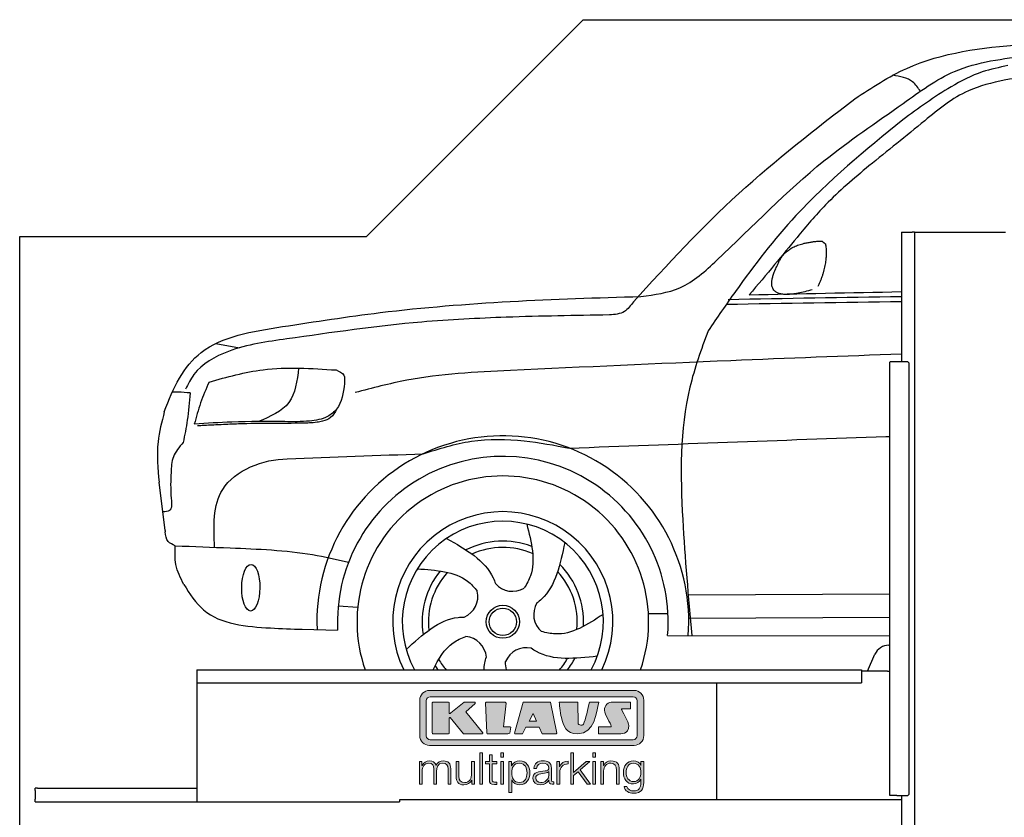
# Model space of a CAD drawing. Header units: millimetres. Extents: x 200 to 5400, y 0 to 3600.
# Tile 2 of 3: x 200 to 2471, y 1760 to 3600. Entities that reach past the tile are written whole.
import ezdxf

# ---------------------------------------------------------------- set-up
doc = ezdxf.new("R2010")
doc.units = ezdxf.units.MM
doc.layers.add('Car', color=10, linetype='Continuous')
doc.layers.add('Logo', color=7, linetype='Continuous')

# ---------------------------------------------------------------- blocks, each defined once
blk = doc.blocks.new('KLAUS')
at = {"layer": 'Logo'}
h = blk.add_hatch(color=8, dxfattribs=at)
h.dxf.hatch_style = 2
edge = h.paths.add_edge_path()
edge.add_spline(control_points=[(3.6, 29.09), (2.88, 29.09), (2.3, 28.51), (2.3, 27.8), (2.3, 27.8), (2.3, 16.11), (2.3, 16.11), (2.3, 15.39), (2.88, 14.81), (3.6, 14.81), (3.6, 14.81), (71.16, 14.81), (71.16, 14.81), (71.88, 14.81), (72.46, 15.39), (72.46, 16.11), (72.46, 16.11), (72.46, 27.8), (72.46, 27.8), (72.46, 28.51), (71.88, 29.09), (71.16, 29.09), (71.16, 29.09), (3.6, 29.09), (3.6, 29.09), (3.6, 29.09), (3.6, 29.09), (3.6, 29.09)], knot_values=[0, 0, 0, 0, 1, 1, 1, 2, 2, 2, 3, 3, 3, 4, 4, 4, 5, 5, 5, 6, 6, 6, 7, 7, 7, 8, 8, 8, 9, 9, 9, 9], degree=3, periodic=0)
edge = h.paths.add_edge_path()
edge.add_spline(control_points=[(3.35, 31.23), (3.35, 31.23), (71.47, 31.23), (71.47, 31.23), (73.26, 31.23), (74.71, 29.77), (74.71, 27.99), (74.71, 27.99), (74.71, 16.17), (74.71, 16.17), (74.71, 14.38), (73.26, 12.93), (71.47, 12.93), (71.47, 12.93), (3.35, 12.93), (3.35, 12.93), (1.56, 12.93), (0.11, 14.38), (0.11, 16.17), (0.11, 16.17), (0.11, 27.99), (0.11, 27.99), (0.11, 29.77), (1.56, 31.23), (3.35, 31.23), (3.35, 31.23), (3.35, 31.23), (3.35, 31.23)], knot_values=[0, 0, 0, 0, 1, 1, 1, 2, 2, 2, 3, 3, 3, 4, 4, 4, 5, 5, 5, 6, 6, 6, 7, 7, 7, 8, 8, 8, 9, 9, 9, 9], degree=3, periodic=0)
h = blk.add_hatch(color=8, dxfattribs=at)
h.dxf.hatch_style = 2
edge = h.paths.add_edge_path()
edge.add_spline(control_points=[(4.5, 27.33), (4.5, 27.33), (9.7, 27.33), (9.7, 27.33), (9.84, 27.33), (9.96, 27.22), (9.96, 27.08), (9.96, 27.08), (9.96, 23.69), (9.96, 23.69), (9.96, 23.69), (9.94, 23.64), (10.04, 23.59), (10.14, 23.53), (10.2, 23.57), (10.2, 23.57), (10.2, 23.57), (10.51, 23.75), (10.51, 23.75), (10.51, 23.75), (14.94, 27.33), (14.94, 27.33), (14.94, 27.33), (18.41, 27.33), (18.41, 27.33), (18.41, 27.33), (18.49, 27.33), (18.56, 27.2), (18.65, 27.04), (18.53, 26.91), (18.53, 26.91), (18.53, 26.91), (15.49, 24.11), (15.49, 24.11), (15.49, 24.11), (21.14, 17.06), (21.14, 17.06), (21.14, 17.06), (21.13, 16.91), (21.13, 16.91), (21.08, 16.84), (20.99, 16.82), (20.99, 16.82), (20.99, 16.82), (14.7, 16.82), (14.7, 16.82), (14.7, 16.82), (10.26, 22.17), (10.26, 22.17), (10.26, 22.17), (10.19, 22.24), (10.08, 22.21), (9.97, 22.18), (9.96, 22.11), (9.96, 22.11), (9.96, 22.11), (9.96, 17.08), (9.96, 17.08), (9.96, 16.94), (9.84, 16.82), (9.7, 16.82), (9.7, 16.82), (4.5, 16.82), (4.5, 16.82), (4.36, 16.82), (4.25, 16.94), (4.25, 17.08), (4.25, 17.08), (4.25, 27.08), (4.25, 27.08), (4.25, 27.22), (4.36, 27.33), (4.5, 27.33), (4.5, 27.33), (4.5, 27.33), (4.5, 27.33)], knot_values=[0, 0, 0, 0, 1, 1, 1, 2, 2, 2, 3, 3, 3, 4, 4, 4, 5, 5, 5, 6, 6, 6, 7, 7, 7, 8, 8, 8, 9, 9, 9, 10, 10, 10, 11, 11, 11, 12, 12, 12, 13, 13, 13, 14, 14, 14, 15, 15, 15, 16, 16, 16, 17, 17, 17, 18, 18, 18, 19, 19, 19, 20, 20, 20, 21, 21, 21, 22, 22, 22, 23, 23, 23, 24, 24, 24, 25, 25, 25, 25], degree=3, periodic=0)
h = blk.add_hatch(color=8, dxfattribs=at)
h.dxf.hatch_style = 2
h.paths.add_polyline_path([(22.42, 17.06), (21.97, 27.15), (22.24, 27.33), (28.55, 27.33), (28.86, 26.97), (28.01, 19.08), (30.26, 19.07), (30.44, 18.95), (30.08, 16.95), (29.49, 16.82), (22.6, 16.82)])
h = blk.add_hatch(color=8, dxfattribs=at)
h.paths.add_polyline_path([(36.52, 21.01), (38.93, 21.01), (37.87, 23.57)])
h.paths.add_polyline_path([(34.52, 27.33), (43.65, 27.33), (45.76, 16.94), (45.57, 16.82), (40.83, 16.82), (39.89, 18.95), (35.42, 18.95), (34.27, 16.82), (31.78, 16.82), (31.66, 17)])
h = blk.add_hatch(color=8, dxfattribs=at)
h.dxf.hatch_style = 2
edge = h.paths.add_edge_path()
edge.add_spline(control_points=[(52.69, 27.32), (52.69, 27.32), (52.88, 20.14), (52.88, 20.14), (53.01, 19.89), (53.2, 19.77), (53.43, 19.71), (53.91, 19.59), (54.43, 19.57), (54.64, 20.03), (55.23, 21.34), (56.27, 25.45), (56.6, 27.33), (56.6, 27.33), (59.77, 27.33), (59.77, 27.33), (58.77, 23.9), (58.56, 16.82), (52.63, 16.76), (48.72, 16.72), (48.01, 19.35), (47.27, 22.24), (46.89, 23.68), (46.54, 27.33), (46.54, 27.33), (46.54, 27.33), (52.69, 27.32), (52.69, 27.32), (52.69, 27.32), (52.69, 27.32), (52.69, 27.32)], knot_values=[0, 0, 0, 0, 1, 1, 1, 2, 2, 2, 3, 3, 3, 4, 4, 4, 5, 5, 5, 6, 6, 6, 7, 7, 7, 8, 8, 8, 9, 9, 9, 10, 10, 10, 10], degree=3, periodic=0)
h = blk.add_hatch(color=8, dxfattribs=at)
h.dxf.hatch_style = 2
edge = h.paths.add_edge_path()
edge.add_spline(control_points=[(64.46, 27.33), (64.46, 27.33), (70.31, 27.33), (70.31, 27.33), (70.31, 26.52), (70.31, 26.02), (70.31, 25.12), (70.31, 25.12), (67.3, 25.12), (67.3, 25.12), (67.24, 25.04), (67.25, 25.11), (67.25, 24.91), (67.25, 24.88), (69.73, 20.38), (69.73, 19.57), (69.73, 16.4), (67.22, 16.81), (65.9, 16.82), (65.9, 16.82), (59.59, 16.82), (59.59, 16.82), (59.59, 17.76), (59.59, 18.23), (59.59, 19.14), (59.59, 19.14), (63.75, 19.14), (63.75, 19.14), (63.82, 19.22), (63.81, 19.11), (63.81, 19.31), (63.81, 20.32), (61.58, 23.06), (61.58, 24.63), (61.58, 26.33), (62.83, 27.34), (64.46, 27.33), (64.46, 27.33), (64.46, 27.33), (64.46, 27.33)], knot_values=[0, 0, 0, 0, 1, 1, 1, 2, 2, 2, 3, 3, 3, 4, 4, 4, 5, 5, 5, 6, 6, 6, 7, 7, 7, 8, 8, 8, 9, 9, 9, 10, 10, 10, 11, 11, 11, 12, 12, 12, 13, 13, 13, 13], degree=3, periodic=0)
h = blk.add_hatch(color=30, dxfattribs=at)
h.dxf.hatch_style = 2
h.paths.add_polyline_path([(20.07, 0), (20.99, 0), (20.99, 10.45), (20.07, 10.45)])
h = blk.add_hatch(color=30, dxfattribs=at)
h.paths.add_polyline_path([(27.1, 0), (28.03, 0), (28.03, 7.55), (27.1, 7.55)])
h.paths.add_polyline_path([(27.1, 8.98), (28.03, 8.98), (28.03, 10.45), (27.1, 10.45)])
h = blk.add_hatch(color=30, dxfattribs=at)
h.dxf.hatch_style = 2
h.paths.add_polyline_path([(50.4, 0), (51.32, 0), (51.32, 2.87), (52.82, 4.11), (55.8, 0), (56.96, 0), (53.52, 4.76), (56.74, 7.55), (55.51, 7.55), (51.32, 3.89), (51.32, 10.45), (50.4, 10.45)])
h = blk.add_hatch(color=30, dxfattribs=at)
h.paths.add_polyline_path([(57.74, 0), (58.66, 0), (58.66, 7.55), (57.74, 7.55)])
h.paths.add_polyline_path([(57.74, 8.98), (58.66, 8.98), (58.66, 10.45), (57.74, 10.45)])
h = blk.add_hatch(color=30, dxfattribs=at)
h.dxf.hatch_style = 2
edge = h.paths.add_edge_path()
edge.add_spline(control_points=[(0, 0), (0, 0), (0.92, 0), (0.92, 0), (0.92, 0), (0.92, 4.22), (0.92, 4.22), (0.94, 5.8), (1.58, 7), (3.18, 7), (4.35, 7), (4.77, 6.15), (4.76, 5.12), (4.76, 5.12), (4.76, 0), (4.76, 0), (4.76, 0), (5.68, 0), (5.68, 0), (5.68, 0), (5.68, 4.27), (5.68, 4.27), (5.68, 5.68), (6.14, 7), (7.73, 7), (9.05, 7), (9.52, 6.32), (9.52, 5.08), (9.52, 5.08), (9.52, 0), (9.52, 0), (9.52, 0), (10.44, 0), (10.44, 0), (10.44, 0), (10.44, 5.12), (10.44, 5.12), (10.44, 6.91), (9.59, 7.77), (7.94, 7.77), (6.94, 7.77), (5.99, 7.29), (5.54, 6.3), (5.26, 7.29), (4.36, 7.77), (3.37, 7.77), (2.17, 7.77), (1.38, 7.19), (0.89, 6.28), (0.89, 6.28), (0.85, 6.28), (0.85, 6.28), (0.85, 6.28), (0.85, 7.55), (0.85, 7.55), (0.85, 7.55), (0, 7.55), (0, 7.55), (0, 7.55), (0, 0), (0, 0), (0, 0), (0, 0), (0, 0)], knot_values=[0, 0, 0, 0, 1, 1, 1, 2, 2, 2, 3, 3, 3, 4, 4, 4, 5, 5, 5, 6, 6, 6, 7, 7, 7, 8, 8, 8, 9, 9, 9, 10, 10, 10, 11, 11, 11, 12, 12, 12, 13, 13, 13, 14, 14, 14, 15, 15, 15, 16, 16, 16, 17, 17, 17, 18, 18, 18, 19, 19, 19, 20, 20, 20, 21, 21, 21, 21], degree=3, periodic=0)
h = blk.add_hatch(color=30, dxfattribs=at)
h.dxf.hatch_style = 2
edge = h.paths.add_edge_path()
edge.add_spline(control_points=[(18.31, 7.55), (18.31, 7.55), (17.39, 7.55), (17.39, 7.55), (17.39, 7.55), (17.39, 3.59), (17.39, 3.59), (17.39, 2.05), (16.7, 0.56), (15.12, 0.56), (13.66, 0.56), (13.15, 1.27), (13.1, 2.64), (13.1, 2.64), (13.1, 7.55), (13.1, 7.55), (13.1, 7.55), (12.18, 7.55), (12.18, 7.55), (12.18, 7.55), (12.18, 2.65), (12.18, 2.65), (12.18, 0.89), (12.93, -0.22), (14.83, -0.22), (15.96, -0.22), (16.95, 0.35), (17.44, 1.36), (17.44, 1.36), (17.47, 1.36), (17.47, 1.36), (17.47, 1.36), (17.47, 0), (17.47, 0), (17.47, 0), (18.31, 0), (18.31, 0), (18.31, 0), (18.31, 7.55), (18.31, 7.55), (18.31, 7.55), (18.31, 7.55), (18.31, 7.55)], knot_values=[0, 0, 0, 0, 1, 1, 1, 2, 2, 2, 3, 3, 3, 4, 4, 4, 5, 5, 5, 6, 6, 6, 7, 7, 7, 8, 8, 8, 9, 9, 9, 10, 10, 10, 11, 11, 11, 12, 12, 12, 13, 13, 13, 14, 14, 14, 14], degree=3, periodic=0)
h = blk.add_hatch(color=30, dxfattribs=at)
h.dxf.hatch_style = 2
edge = h.paths.add_edge_path()
edge.add_spline(control_points=[(24.22, 9.82), (24.22, 9.82), (23.3, 9.82), (23.3, 9.82), (23.3, 9.82), (23.3, 7.55), (23.3, 7.55), (23.3, 7.55), (21.98, 7.55), (21.98, 7.55), (21.98, 7.55), (21.98, 6.78), (21.98, 6.78), (21.98, 6.78), (23.3, 6.78), (23.3, 6.78), (23.3, 6.78), (23.3, 1.61), (23.3, 1.61), (23.28, 0.32), (23.71, -0.09), (24.94, -0.09), (25.22, -0.09), (25.48, -0.06), (25.76, -0.06), (25.76, -0.06), (25.76, 0.73), (25.76, 0.73), (25.5, 0.7), (25.23, 0.69), (24.97, 0.69), (24.31, 0.73), (24.22, 1.08), (24.22, 1.68), (24.22, 1.68), (24.22, 6.78), (24.22, 6.78), (24.22, 6.78), (25.76, 6.78), (25.76, 6.78), (25.76, 6.78), (25.76, 7.55), (25.76, 7.55), (25.76, 7.55), (24.22, 7.55), (24.22, 7.55), (24.22, 7.55), (24.22, 9.82), (24.22, 9.82), (24.22, 9.82), (24.22, 9.82), (24.22, 9.82)], knot_values=[0, 0, 0, 0, 1, 1, 1, 2, 2, 2, 3, 3, 3, 4, 4, 4, 5, 5, 5, 6, 6, 6, 7, 7, 7, 8, 8, 8, 9, 9, 9, 10, 10, 10, 11, 11, 11, 12, 12, 12, 13, 13, 13, 14, 14, 14, 15, 15, 15, 16, 16, 16, 17, 17, 17, 17], degree=3, periodic=0)
h = blk.add_hatch(color=30, dxfattribs=at)
edge = h.paths.add_edge_path()
edge.add_spline(control_points=[(35.84, 3.78), (35.84, 2.21), (35.12, 0.56), (33.37, 0.56), (31.4, 0.56), (30.72, 2.21), (30.72, 3.78), (30.72, 5.49), (31.33, 7), (33.37, 7), (35.12, 7), (35.84, 5.34), (35.84, 3.78), (35.84, 3.78), (35.84, 3.78), (35.84, 3.78)], knot_values=[0, 0, 0, 0, 1, 1, 1, 2, 2, 2, 3, 3, 3, 4, 4, 4, 5, 5, 5, 5], degree=3, periodic=0)
edge = h.paths.add_edge_path()
edge.add_spline(control_points=[(29.79, -2.8), (29.79, -2.8), (30.72, -2.8), (30.72, -2.8), (30.72, -2.8), (30.72, 1.43), (30.72, 1.43), (30.72, 1.43), (30.74, 1.43), (30.74, 1.43), (31.14, 0.35), (32.24, -0.22), (33.37, -0.22), (35.66, -0.22), (36.76, 1.64), (36.76, 3.78), (36.76, 5.91), (35.66, 7.77), (33.37, 7.77), (32.15, 7.77), (31.1, 7.14), (30.67, 6.12), (30.67, 6.12), (30.64, 6.12), (30.64, 6.12), (30.64, 6.12), (30.64, 7.55), (30.64, 7.55), (30.64, 7.55), (29.79, 7.55), (29.79, 7.55), (29.79, 7.55), (29.79, -2.8), (29.79, -2.8), (29.79, -2.8), (29.79, -2.8), (29.79, -2.8)], knot_values=[0, 0, 0, 0, 1, 1, 1, 2, 2, 2, 3, 3, 3, 4, 4, 4, 5, 5, 5, 6, 6, 6, 7, 7, 7, 8, 8, 8, 9, 9, 9, 10, 10, 10, 11, 11, 11, 12, 12, 12, 12], degree=3, periodic=0)
h = blk.add_hatch(color=30, dxfattribs=at)
edge = h.paths.add_edge_path()
edge.add_spline(control_points=[(43.03, 2.93), (43.04, 1.45), (41.8, 0.56), (40.39, 0.56), (39.53, 0.56), (38.71, 1.13), (38.71, 2.05), (38.71, 3.53), (40.66, 3.51), (42.22, 3.79), (42.47, 3.84), (42.88, 3.91), (43, 4.13), (43, 4.13), (43.03, 4.13), (43.03, 4.13), (43.03, 4.13), (43.03, 2.93), (43.03, 2.93), (43.03, 2.93), (43.03, 2.93), (43.03, 2.93)], knot_values=[0, 0, 0, 0, 1, 1, 1, 2, 2, 2, 3, 3, 3, 4, 4, 4, 5, 5, 5, 6, 6, 6, 7, 7, 7, 7], degree=3, periodic=0)
edge = h.paths.add_edge_path()
edge.add_spline(control_points=[(39.03, 5.24), (39.06, 6.47), (39.91, 7), (41.05, 7), (42.14, 7), (43.03, 6.69), (43.03, 5.45), (43.03, 4.61), (42.6, 4.51), (41.84, 4.42), (39.85, 4.19), (37.79, 4.11), (37.79, 1.99), (37.79, 0.47), (38.93, -0.22), (40.32, -0.22), (41.77, -0.22), (42.43, 0.34), (43.07, 1.32), (43.07, 1.32), (43.1, 1.32), (43.1, 1.32), (43.1, 0.53), (43.25, 0), (44.19, 0), (44.43, 0), (44.58, 0.01), (44.79, 0.06), (44.79, 0.06), (44.79, 0.83), (44.79, 0.83), (44.71, 0.81), (44.6, 0.78), (44.49, 0.78), (44.13, 0.78), (43.95, 0.98), (43.95, 1.33), (43.95, 1.33), (43.95, 5.34), (43.95, 5.34), (43.95, 7.36), (42.5, 7.77), (41.17, 7.77), (39.44, 7.77), (38.2, 7.01), (38.11, 5.24), (38.11, 5.24), (39.03, 5.24), (39.03, 5.24), (39.03, 5.24), (39.03, 5.24), (39.03, 5.24)], knot_values=[0, 0, 0, 0, 1, 1, 1, 2, 2, 2, 3, 3, 3, 4, 4, 4, 5, 5, 5, 6, 6, 6, 7, 7, 7, 8, 8, 8, 9, 9, 9, 10, 10, 10, 11, 11, 11, 12, 12, 12, 13, 13, 13, 14, 14, 14, 15, 15, 15, 16, 16, 16, 17, 17, 17, 17], degree=3, periodic=0)
h = blk.add_hatch(color=30, dxfattribs=at)
h.dxf.hatch_style = 2
edge = h.paths.add_edge_path()
edge.add_spline(control_points=[(45.79, 0), (45.79, 0), (46.71, 0), (46.71, 0), (46.71, 0), (46.71, 4.03), (46.71, 4.03), (46.71, 5.59), (47.85, 6.82), (49.52, 6.73), (49.52, 6.73), (49.52, 7.66), (49.52, 7.66), (48.16, 7.72), (47.14, 7), (46.67, 5.78), (46.67, 5.78), (46.64, 5.78), (46.64, 5.78), (46.64, 5.78), (46.64, 7.55), (46.64, 7.55), (46.64, 7.55), (45.79, 7.55), (45.79, 7.55), (45.79, 7.55), (45.79, 0), (45.79, 0), (45.79, 0), (45.79, 0), (45.79, 0)], knot_values=[0, 0, 0, 0, 1, 1, 1, 2, 2, 2, 3, 3, 3, 4, 4, 4, 5, 5, 5, 6, 6, 6, 7, 7, 7, 8, 8, 8, 9, 9, 9, 10, 10, 10, 10], degree=3, periodic=0)
h = blk.add_hatch(color=30, dxfattribs=at)
h.dxf.hatch_style = 2
edge = h.paths.add_edge_path()
edge.add_spline(control_points=[(60.41, 0), (60.41, 0), (61.33, 0), (61.33, 0), (61.33, 0), (61.33, 4.41), (61.33, 4.41), (61.36, 5.89), (62.24, 7), (63.7, 7), (65.2, 7), (65.62, 6.02), (65.62, 4.71), (65.62, 4.71), (65.62, 0), (65.62, 0), (65.62, 0), (66.54, 0), (66.54, 0), (66.54, 0), (66.54, 4.86), (66.54, 4.86), (66.54, 6.66), (65.9, 7.77), (63.78, 7.77), (62.71, 7.77), (61.7, 7.16), (61.36, 6.25), (61.36, 6.25), (61.33, 6.25), (61.33, 6.25), (61.33, 6.25), (61.33, 7.55), (61.33, 7.55), (61.33, 7.55), (60.41, 7.55), (60.41, 7.55), (60.41, 7.55), (60.41, 0), (60.41, 0), (60.41, 0), (60.41, 0), (60.41, 0)], knot_values=[0, 0, 0, 0, 1, 1, 1, 2, 2, 2, 3, 3, 3, 4, 4, 4, 5, 5, 5, 6, 6, 6, 7, 7, 7, 8, 8, 8, 9, 9, 9, 10, 10, 10, 11, 11, 11, 12, 12, 12, 13, 13, 13, 14, 14, 14, 14], degree=3, periodic=0)
h = blk.add_hatch(color=30, dxfattribs=at)
edge = h.paths.add_edge_path()
edge.add_spline(control_points=[(71.32, 0.86), (69.62, 0.86), (68.83, 2.34), (68.83, 3.86), (68.83, 5.43), (69.56, 7), (71.32, 7), (73.06, 7), (73.75, 5.34), (73.75, 3.86), (73.75, 2.33), (72.91, 0.86), (71.32, 0.86), (71.32, 0.86), (71.32, 0.86), (71.32, 0.86)], knot_values=[0, 0, 0, 0, 1, 1, 1, 2, 2, 2, 3, 3, 3, 4, 4, 4, 5, 5, 5, 5], degree=3, periodic=0)
edge = h.paths.add_edge_path()
edge.add_spline(control_points=[(74.67, 7.55), (74.67, 7.55), (73.75, 7.55), (73.75, 7.55), (73.75, 7.55), (73.75, 6.25), (73.75, 6.25), (73.75, 6.25), (73.72, 6.25), (73.72, 6.25), (73.35, 7.09), (72.41, 7.77), (71.32, 7.77), (69.13, 7.77), (67.9, 6.05), (67.9, 3.97), (67.9, 1.82), (68.9, 0.09), (71.32, 0.09), (72.4, 0.09), (73.29, 0.72), (73.72, 1.64), (73.72, 1.64), (73.75, 1.64), (73.75, 1.64), (73.75, 1.64), (73.75, 0.61), (73.75, 0.61), (73.75, -1.23), (73.01, -2.24), (71.32, -2.24), (70.29, -2.24), (69.31, -1.85), (69.1, -0.73), (69.1, -0.73), (68.18, -0.73), (68.18, -0.73), (68.31, -2.34), (69.81, -3.02), (71.32, -3.02), (73.79, -3.02), (74.65, -1.64), (74.67, 0.61), (74.67, 0.61), (74.67, 7.55), (74.67, 7.55), (74.67, 7.55), (74.67, 7.55), (74.67, 7.55)], knot_values=[0, 0, 0, 0, 1, 1, 1, 2, 2, 2, 3, 3, 3, 4, 4, 4, 5, 5, 5, 6, 6, 6, 7, 7, 7, 8, 8, 8, 9, 9, 9, 10, 10, 10, 11, 11, 11, 12, 12, 12, 13, 13, 13, 14, 14, 14, 15, 15, 15, 16, 16, 16, 16], degree=3, periodic=0)
at = {"layer": 'Logo', "lineweight": 0}
for points in [[(22.42, 17.06), (21.97, 27.15), (22.24, 27.33), (28.55, 27.33), (28.86, 26.97), (28.01, 19.08), (30.26, 19.07), (30.44, 18.95), (30.08, 16.95), (29.49, 16.82), (22.6, 16.82), (22.42, 17.06), (22.42, 17.06)], [(34.52, 27.33), (43.65, 27.33), (45.76, 16.94), (45.57, 16.82), (40.83, 16.82), (39.89, 18.95), (35.42, 18.95), (34.27, 16.82), (31.78, 16.82), (31.66, 17), (34.52, 27.33), (34.52, 27.33)], [(36.52, 21.01), (38.93, 21.01), (37.87, 23.57), (36.52, 21.01), (36.52, 21.01)], [(20.07, 0), (20.99, 0), (20.99, 10.45), (20.07, 10.45), (20.07, 0), (20.07, 0)], [(27.1, 8.98), (28.03, 8.98), (28.03, 10.45), (27.1, 10.45), (27.1, 8.98), (27.1, 8.98)], [(50.4, 0), (51.32, 0), (51.32, 2.87), (52.82, 4.11), (55.8, 0), (56.96, 0), (53.52, 4.76), (56.74, 7.55), (55.51, 7.55), (51.32, 3.89), (51.32, 10.45), (50.4, 10.45), (50.4, 0), (50.4, 0)], [(57.74, 8.98), (58.66, 8.98), (58.66, 10.45), (57.74, 10.45), (57.74, 8.98), (57.74, 8.98)], [(27.1, 0), (28.03, 0), (28.03, 7.55), (27.1, 7.55), (27.1, 0), (27.1, 0)], [(57.74, 0), (58.66, 0), (58.66, 7.55), (57.74, 7.55), (57.74, 0), (57.74, 0)]]:
    blk.add_lwpolyline(points, dxfattribs=at)
for points, knots in [([(3.35, 31.23), (3.35, 31.23), (71.47, 31.23), (71.47, 31.23), (73.26, 31.23), (74.71, 29.77), (74.71, 27.99), (74.71, 27.99), (74.71, 16.17), (74.71, 16.17), (74.71, 14.38), (73.26, 12.93), (71.47, 12.93), (71.47, 12.93), (3.35, 12.93), (3.35, 12.93), (1.56, 12.93), (0.11, 14.38), (0.11, 16.17), (0.11, 16.17), (0.11, 27.99), (0.11, 27.99), (0.11, 29.77), (1.56, 31.23), (3.35, 31.23), (3.35, 31.23), (3.35, 31.23), (3.35, 31.23)], [0, 0, 0, 0, 1, 1, 1, 2, 2, 2, 3, 3, 3, 4, 4, 4, 5, 5, 5, 6, 6, 6, 7, 7, 7, 8, 8, 8, 9, 9, 9, 9]), ([(3.6, 29.09), (2.88, 29.09), (2.3, 28.51), (2.3, 27.8), (2.3, 27.8), (2.3, 16.11), (2.3, 16.11), (2.3, 15.39), (2.88, 14.81), (3.6, 14.81), (3.6, 14.81), (71.16, 14.81), (71.16, 14.81), (71.88, 14.81), (72.46, 15.39), (72.46, 16.11), (72.46, 16.11), (72.46, 27.8), (72.46, 27.8), (72.46, 28.51), (71.88, 29.09), (71.16, 29.09), (71.16, 29.09), (3.6, 29.09), (3.6, 29.09), (3.6, 29.09), (3.6, 29.09), (3.6, 29.09)], [0, 0, 0, 0, 1, 1, 1, 2, 2, 2, 3, 3, 3, 4, 4, 4, 5, 5, 5, 6, 6, 6, 7, 7, 7, 8, 8, 8, 9, 9, 9, 9]), ([(4.5, 27.33), (4.5, 27.33), (9.7, 27.33), (9.7, 27.33), (9.84, 27.33), (9.96, 27.22), (9.96, 27.08), (9.96, 27.08), (9.96, 23.69), (9.96, 23.69), (9.96, 23.69), (9.94, 23.64), (10.04, 23.59), (10.14, 23.53), (10.2, 23.57), (10.2, 23.57), (10.2, 23.57), (10.51, 23.75), (10.51, 23.75), (10.51, 23.75), (14.94, 27.33), (14.94, 27.33), (14.94, 27.33), (18.41, 27.33), (18.41, 27.33), (18.41, 27.33), (18.49, 27.33), (18.56, 27.2), (18.65, 27.04), (18.53, 26.91), (18.53, 26.91), (18.53, 26.91), (15.49, 24.11), (15.49, 24.11), (15.49, 24.11), (21.14, 17.06), (21.14, 17.06), (21.14, 17.06), (21.13, 16.91), (21.13, 16.91), (21.08, 16.84), (20.99, 16.82), (20.99, 16.82), (20.99, 16.82), (14.7, 16.82), (14.7, 16.82), (14.7, 16.82), (10.26, 22.17), (10.26, 22.17), (10.26, 22.17), (10.19, 22.24), (10.08, 22.21), (9.97, 22.18), (9.96, 22.11), (9.96, 22.11), (9.96, 22.11), (9.96, 17.08), (9.96, 17.08), (9.96, 16.94), (9.84, 16.82), (9.7, 16.82), (9.7, 16.82), (4.5, 16.82), (4.5, 16.82), (4.36, 16.82), (4.25, 16.94), (4.25, 17.08), (4.25, 17.08), (4.25, 27.08), (4.25, 27.08), (4.25, 27.22), (4.36, 27.33), (4.5, 27.33), (4.5, 27.33), (4.5, 27.33), (4.5, 27.33)], [0, 0, 0, 0, 1, 1, 1, 2, 2, 2, 3, 3, 3, 4, 4, 4, 5, 5, 5, 6, 6, 6, 7, 7, 7, 8, 8, 8, 9, 9, 9, 10, 10, 10, 11, 11, 11, 12, 12, 12, 13, 13, 13, 14, 14, 14, 15, 15, 15, 16, 16, 16, 17, 17, 17, 18, 18, 18, 19, 19, 19, 20, 20, 20, 21, 21, 21, 22, 22, 22, 23, 23, 23, 24, 24, 24, 25, 25, 25, 25]), ([(52.69, 27.32), (52.69, 27.32), (52.88, 20.14), (52.88, 20.14), (53.01, 19.89), (53.2, 19.77), (53.43, 19.71), (53.91, 19.59), (54.43, 19.57), (54.64, 20.03), (55.23, 21.34), (56.27, 25.45), (56.6, 27.33), (56.6, 27.33), (59.77, 27.33), (59.77, 27.33), (58.77, 23.9), (58.56, 16.82), (52.63, 16.76), (48.72, 16.72), (48.01, 19.35), (47.27, 22.24), (46.89, 23.68), (46.54, 27.33), (46.54, 27.33), (46.54, 27.33), (52.69, 27.32), (52.69, 27.32), (52.69, 27.32), (52.69, 27.32), (52.69, 27.32)], [0, 0, 0, 0, 1, 1, 1, 2, 2, 2, 3, 3, 3, 4, 4, 4, 5, 5, 5, 6, 6, 6, 7, 7, 7, 8, 8, 8, 9, 9, 9, 10, 10, 10, 10]), ([(64.46, 27.33), (64.46, 27.33), (70.31, 27.33), (70.31, 27.33), (70.31, 26.52), (70.31, 26.02), (70.31, 25.12), (70.31, 25.12), (67.3, 25.12), (67.3, 25.12), (67.24, 25.04), (67.25, 25.11), (67.25, 24.91), (67.25, 24.88), (69.73, 20.38), (69.73, 19.57), (69.73, 16.4), (67.22, 16.81), (65.9, 16.82), (65.9, 16.82), (59.59, 16.82), (59.59, 16.82), (59.59, 17.76), (59.59, 18.23), (59.59, 19.14), (59.59, 19.14), (63.75, 19.14), (63.75, 19.14), (63.82, 19.22), (63.81, 19.11), (63.81, 19.31), (63.81, 20.32), (61.58, 23.06), (61.58, 24.63), (61.58, 26.33), (62.83, 27.34), (64.46, 27.33), (64.46, 27.33), (64.46, 27.33), (64.46, 27.33)], [0, 0, 0, 0, 1, 1, 1, 2, 2, 2, 3, 3, 3, 4, 4, 4, 5, 5, 5, 6, 6, 6, 7, 7, 7, 8, 8, 8, 9, 9, 9, 10, 10, 10, 11, 11, 11, 12, 12, 12, 13, 13, 13, 13]), ([(0, 0), (0, 0), (0.92, 0), (0.92, 0), (0.92, 0), (0.92, 4.22), (0.92, 4.22), (0.94, 5.8), (1.58, 7), (3.18, 7), (4.35, 7), (4.77, 6.15), (4.76, 5.12), (4.76, 5.12), (4.76, 0), (4.76, 0), (4.76, 0), (5.68, 0), (5.68, 0), (5.68, 0), (5.68, 4.27), (5.68, 4.27), (5.68, 5.68), (6.14, 7), (7.73, 7), (9.05, 7), (9.52, 6.32), (9.52, 5.08), (9.52, 5.08), (9.52, 0), (9.52, 0), (9.52, 0), (10.44, 0), (10.44, 0), (10.44, 0), (10.44, 5.12), (10.44, 5.12), (10.44, 6.91), (9.59, 7.77), (7.94, 7.77), (6.94, 7.77), (5.99, 7.29), (5.54, 6.3), (5.26, 7.29), (4.36, 7.77), (3.37, 7.77), (2.17, 7.77), (1.38, 7.19), (0.89, 6.28), (0.89, 6.28), (0.85, 6.28), (0.85, 6.28), (0.85, 6.28), (0.85, 7.55), (0.85, 7.55), (0.85, 7.55), (0, 7.55), (0, 7.55), (0, 7.55), (0, 0), (0, 0), (0, 0), (0, 0), (0, 0)], [0, 0, 0, 0, 1, 1, 1, 2, 2, 2, 3, 3, 3, 4, 4, 4, 5, 5, 5, 6, 6, 6, 7, 7, 7, 8, 8, 8, 9, 9, 9, 10, 10, 10, 11, 11, 11, 12, 12, 12, 13, 13, 13, 14, 14, 14, 15, 15, 15, 16, 16, 16, 17, 17, 17, 18, 18, 18, 19, 19, 19, 20, 20, 20, 21, 21, 21, 21]), ([(18.31, 7.55), (18.31, 7.55), (17.39, 7.55), (17.39, 7.55), (17.39, 7.55), (17.39, 3.59), (17.39, 3.59), (17.39, 2.05), (16.7, 0.56), (15.12, 0.56), (13.66, 0.56), (13.15, 1.27), (13.1, 2.64), (13.1, 2.64), (13.1, 7.55), (13.1, 7.55), (13.1, 7.55), (12.18, 7.55), (12.18, 7.55), (12.18, 7.55), (12.18, 2.65), (12.18, 2.65), (12.18, 0.89), (12.93, -0.22), (14.83, -0.22), (15.96, -0.22), (16.95, 0.35), (17.44, 1.36), (17.44, 1.36), (17.47, 1.36), (17.47, 1.36), (17.47, 1.36), (17.47, 0), (17.47, 0), (17.47, 0), (18.31, 0), (18.31, 0), (18.31, 0), (18.31, 7.55), (18.31, 7.55), (18.31, 7.55), (18.31, 7.55), (18.31, 7.55)], [0, 0, 0, 0, 1, 1, 1, 2, 2, 2, 3, 3, 3, 4, 4, 4, 5, 5, 5, 6, 6, 6, 7, 7, 7, 8, 8, 8, 9, 9, 9, 10, 10, 10, 11, 11, 11, 12, 12, 12, 13, 13, 13, 14, 14, 14, 14]), ([(24.22, 9.82), (24.22, 9.82), (23.3, 9.82), (23.3, 9.82), (23.3, 9.82), (23.3, 7.55), (23.3, 7.55), (23.3, 7.55), (21.98, 7.55), (21.98, 7.55), (21.98, 7.55), (21.98, 6.78), (21.98, 6.78), (21.98, 6.78), (23.3, 6.78), (23.3, 6.78), (23.3, 6.78), (23.3, 1.61), (23.3, 1.61), (23.28, 0.32), (23.71, -0.09), (24.94, -0.09), (25.22, -0.09), (25.48, -0.06), (25.76, -0.06), (25.76, -0.06), (25.76, 0.73), (25.76, 0.73), (25.5, 0.7), (25.23, 0.69), (24.97, 0.69), (24.31, 0.73), (24.22, 1.08), (24.22, 1.68), (24.22, 1.68), (24.22, 6.78), (24.22, 6.78), (24.22, 6.78), (25.76, 6.78), (25.76, 6.78), (25.76, 6.78), (25.76, 7.55), (25.76, 7.55), (25.76, 7.55), (24.22, 7.55), (24.22, 7.55), (24.22, 7.55), (24.22, 9.82), (24.22, 9.82), (24.22, 9.82), (24.22, 9.82), (24.22, 9.82)], [0, 0, 0, 0, 1, 1, 1, 2, 2, 2, 3, 3, 3, 4, 4, 4, 5, 5, 5, 6, 6, 6, 7, 7, 7, 8, 8, 8, 9, 9, 9, 10, 10, 10, 11, 11, 11, 12, 12, 12, 13, 13, 13, 14, 14, 14, 15, 15, 15, 16, 16, 16, 17, 17, 17, 17]), ([(29.79, -2.8), (29.79, -2.8), (30.72, -2.8), (30.72, -2.8), (30.72, -2.8), (30.72, 1.43), (30.72, 1.43), (30.72, 1.43), (30.74, 1.43), (30.74, 1.43), (31.14, 0.35), (32.24, -0.22), (33.37, -0.22), (35.66, -0.22), (36.76, 1.64), (36.76, 3.78), (36.76, 5.91), (35.66, 7.77), (33.37, 7.77), (32.15, 7.77), (31.1, 7.14), (30.67, 6.12), (30.67, 6.12), (30.64, 6.12), (30.64, 6.12), (30.64, 6.12), (30.64, 7.55), (30.64, 7.55), (30.64, 7.55), (29.79, 7.55), (29.79, 7.55), (29.79, 7.55), (29.79, -2.8), (29.79, -2.8), (29.79, -2.8), (29.79, -2.8), (29.79, -2.8)], [0, 0, 0, 0, 1, 1, 1, 2, 2, 2, 3, 3, 3, 4, 4, 4, 5, 5, 5, 6, 6, 6, 7, 7, 7, 8, 8, 8, 9, 9, 9, 10, 10, 10, 11, 11, 11, 12, 12, 12, 12]), ([(35.84, 3.78), (35.84, 2.21), (35.12, 0.56), (33.37, 0.56), (31.4, 0.56), (30.72, 2.21), (30.72, 3.78), (30.72, 5.49), (31.33, 7), (33.37, 7), (35.12, 7), (35.84, 5.34), (35.84, 3.78), (35.84, 3.78), (35.84, 3.78), (35.84, 3.78)], [0, 0, 0, 0, 1, 1, 1, 2, 2, 2, 3, 3, 3, 4, 4, 4, 5, 5, 5, 5]), ([(39.03, 5.24), (39.06, 6.47), (39.91, 7), (41.05, 7), (42.14, 7), (43.03, 6.69), (43.03, 5.45), (43.03, 4.61), (42.6, 4.51), (41.84, 4.42), (39.85, 4.19), (37.79, 4.11), (37.79, 1.99), (37.79, 0.47), (38.93, -0.22), (40.32, -0.22), (41.77, -0.22), (42.43, 0.34), (43.07, 1.32), (43.07, 1.32), (43.1, 1.32), (43.1, 1.32), (43.1, 0.53), (43.25, 0), (44.19, 0), (44.43, 0), (44.58, 0.01), (44.79, 0.06), (44.79, 0.06), (44.79, 0.83), (44.79, 0.83), (44.71, 0.81), (44.6, 0.78), (44.49, 0.78), (44.13, 0.78), (43.95, 0.98), (43.95, 1.33), (43.95, 1.33), (43.95, 5.34), (43.95, 5.34), (43.95, 7.36), (42.5, 7.77), (41.17, 7.77), (39.44, 7.77), (38.2, 7.01), (38.11, 5.24), (38.11, 5.24), (39.03, 5.24), (39.03, 5.24), (39.03, 5.24), (39.03, 5.24), (39.03, 5.24)], [0, 0, 0, 0, 1, 1, 1, 2, 2, 2, 3, 3, 3, 4, 4, 4, 5, 5, 5, 6, 6, 6, 7, 7, 7, 8, 8, 8, 9, 9, 9, 10, 10, 10, 11, 11, 11, 12, 12, 12, 13, 13, 13, 14, 14, 14, 15, 15, 15, 16, 16, 16, 17, 17, 17, 17]), ([(45.79, 0), (45.79, 0), (46.71, 0), (46.71, 0), (46.71, 0), (46.71, 4.03), (46.71, 4.03), (46.71, 5.59), (47.85, 6.82), (49.52, 6.73), (49.52, 6.73), (49.52, 7.66), (49.52, 7.66), (48.16, 7.72), (47.14, 7), (46.67, 5.78), (46.67, 5.78), (46.64, 5.78), (46.64, 5.78), (46.64, 5.78), (46.64, 7.55), (46.64, 7.55), (46.64, 7.55), (45.79, 7.55), (45.79, 7.55), (45.79, 7.55), (45.79, 0), (45.79, 0), (45.79, 0), (45.79, 0), (45.79, 0)], [0, 0, 0, 0, 1, 1, 1, 2, 2, 2, 3, 3, 3, 4, 4, 4, 5, 5, 5, 6, 6, 6, 7, 7, 7, 8, 8, 8, 9, 9, 9, 10, 10, 10, 10]), ([(60.41, 0), (60.41, 0), (61.33, 0), (61.33, 0), (61.33, 0), (61.33, 4.41), (61.33, 4.41), (61.36, 5.89), (62.24, 7), (63.7, 7), (65.2, 7), (65.62, 6.02), (65.62, 4.71), (65.62, 4.71), (65.62, 0), (65.62, 0), (65.62, 0), (66.54, 0), (66.54, 0), (66.54, 0), (66.54, 4.86), (66.54, 4.86), (66.54, 6.66), (65.9, 7.77), (63.78, 7.77), (62.71, 7.77), (61.7, 7.16), (61.36, 6.25), (61.36, 6.25), (61.33, 6.25), (61.33, 6.25), (61.33, 6.25), (61.33, 7.55), (61.33, 7.55), (61.33, 7.55), (60.41, 7.55), (60.41, 7.55), (60.41, 7.55), (60.41, 0), (60.41, 0), (60.41, 0), (60.41, 0), (60.41, 0)], [0, 0, 0, 0, 1, 1, 1, 2, 2, 2, 3, 3, 3, 4, 4, 4, 5, 5, 5, 6, 6, 6, 7, 7, 7, 8, 8, 8, 9, 9, 9, 10, 10, 10, 11, 11, 11, 12, 12, 12, 13, 13, 13, 14, 14, 14, 14]), ([(74.67, 7.55), (74.67, 7.55), (73.75, 7.55), (73.75, 7.55), (73.75, 7.55), (73.75, 6.25), (73.75, 6.25), (73.75, 6.25), (73.72, 6.25), (73.72, 6.25), (73.35, 7.09), (72.41, 7.77), (71.32, 7.77), (69.13, 7.77), (67.9, 6.05), (67.9, 3.97), (67.9, 1.82), (68.9, 0.09), (71.32, 0.09), (72.4, 0.09), (73.29, 0.72), (73.72, 1.64), (73.72, 1.64), (73.75, 1.64), (73.75, 1.64), (73.75, 1.64), (73.75, 0.61), (73.75, 0.61), (73.75, -1.23), (73.01, -2.24), (71.32, -2.24), (70.29, -2.24), (69.31, -1.85), (69.1, -0.73), (69.1, -0.73), (68.18, -0.73), (68.18, -0.73), (68.31, -2.34), (69.81, -3.02), (71.32, -3.02), (73.79, -3.02), (74.65, -1.64), (74.67, 0.61), (74.67, 0.61), (74.67, 7.55), (74.67, 7.55), (74.67, 7.55), (74.67, 7.55), (74.67, 7.55)], [0, 0, 0, 0, 1, 1, 1, 2, 2, 2, 3, 3, 3, 4, 4, 4, 5, 5, 5, 6, 6, 6, 7, 7, 7, 8, 8, 8, 9, 9, 9, 10, 10, 10, 11, 11, 11, 12, 12, 12, 13, 13, 13, 14, 14, 14, 15, 15, 15, 16, 16, 16, 16]), ([(71.32, 0.86), (69.62, 0.86), (68.83, 2.34), (68.83, 3.86), (68.83, 5.43), (69.56, 7), (71.32, 7), (73.06, 7), (73.75, 5.34), (73.75, 3.86), (73.75, 2.33), (72.91, 0.86), (71.32, 0.86), (71.32, 0.86), (71.32, 0.86), (71.32, 0.86)], [0, 0, 0, 0, 1, 1, 1, 2, 2, 2, 3, 3, 3, 4, 4, 4, 5, 5, 5, 5]), ([(43.03, 2.93), (43.04, 1.45), (41.8, 0.56), (40.39, 0.56), (39.53, 0.56), (38.71, 1.13), (38.71, 2.05), (38.71, 3.53), (40.66, 3.51), (42.22, 3.79), (42.47, 3.84), (42.88, 3.91), (43, 4.13), (43, 4.13), (43.03, 4.13), (43.03, 4.13), (43.03, 4.13), (43.03, 2.93), (43.03, 2.93), (43.03, 2.93), (43.03, 2.93), (43.03, 2.93)], [0, 0, 0, 0, 1, 1, 1, 2, 2, 2, 3, 3, 3, 4, 4, 4, 5, 5, 5, 6, 6, 6, 7, 7, 7, 7])]:
    blk.add_open_spline(points, degree=3, knots=knots, dxfattribs=at)

msp = doc.modelspace()

# ---------------------------------------------------------------- linework, layer by layer
for p, q in [((1000, 3100), (1500, 3600)), ((200, 3100), (1000, 3100)), ((2234.1, 3110), (2244.1, 3110)), ((2234.1, 3110), (2234.1, 2811)), ((2244.1, 3110), (2259.1, 3110)), ((2264.1, 3110), (2259.1, 3110)), ((2264.1, 3110), (2274.1, 3110)), ((2264.1, 3110), (2264.1, 278.8)), ((2274.1, 3110), (2464.1, 3110)), ((2464.1, 3110), (2474.1, 3110)), ((2223.1, 2811), (2207.1, 2811)), ((2207.1, 1853), (2207.1, 2810)), ((2247.1, 2811), (2223.1, 2811)), ((2252.1, 1816), (2252.1, 2806)), ((2252.1, 1815), (2252.1, 2805)), ((2155.8, 2097), (2172.9, 2136)), ((2205, 2157), (2207.1, 2157)), ((608.6, 2100), (2142.1, 2100)), ((608.6, 2100), (608.6, 1796)), ((2142.1, 2100), (2142.1, 2070)), ((2202.1, 2097), (2142.1, 2097)), ((2202.1, 2097), (2207.1, 2097)), ((608.6, 2070), (2142.1, 2070)), ((1807.1, 2070), (1807.1, 1800)), ((2207.1, 1810), (2207.1, 1853)), ((2207.1, 1811), (2207.1, 1853)), ((236, 1822), (236, 1827)), ((241, 1827), (236, 1827)), ((236, 1822), (236, 1802)), ((241, 1827), (608.6, 1827)), ((236, 1796), (236, 1802)), ((236, 1796), (1076, 1796)), ((2234.1, 1800), (1076, 1800)), ((1076, 1800), (1076, 1796)), ((2223.1, 1810), (2207.1, 1810)), ((2223.1, 1810), (2247.1, 1810)), ((2234.1, 1810), (2234.1, 234))]:
    msp.add_line(p, q)
for points in [[(1500, 3600), (4950, 3600)], [(5400, 2800), (5400, 0), (200, 0), (200, 3100)]]:
    msp.add_lwpolyline(points)
for centre, radius, start, end in [((2247.1, 2806), 5, 0, 90), ((2205, 2122), 35, 90, 156.3706), ((2247.1, 1815), 5, 270, 0)]:
    msp.add_arc(centre, radius, start, end)
at = {"layer": 'Car'}
for p, q in [((652.1, 2853.1), (706.7, 2843)), ((535.2, 2421.8), (521.7, 2532.9)), ((1742.2, 2272.9), (2207.1, 2275.8)), ((934.8, 2247.5), (979.8, 2244.7)), ((1650.3, 2230.2), (1695.5, 2229.8)), ((1743.4, 2219.5), (2207.1, 2221.4)), ((851.8, 2193.7), (933.5, 2191.5)), ((1694.7, 2179.6), (2207.1, 2178.6))]:
    msp.add_line(p, q, dxfattribs=at)
for radius in [38.2, 31.6]:
    msp.add_circle((1314.5, 2211.1), radius, dxfattribs=at)
for centre, radius, start, end in [((1314.5, 2211.1), 429, 355.78, 182.2892), ((1314.5, 2211.1), 381.5, 355.2633, 182.9357), ((1314.5, 2211.1), 336.4, 340.7232, 199.2768), ((1314.5, 2211.1), 254, 334.0728, 205.9272), ((1314.5, 2211.1), 231.9, 331.3816, 208.6184), ((1314.5, 2211.1), 186.2, 69.0353, 117.173), ((1314.5, 2211.1), 171.5, 66.3622, 114.5079), ((1314.5, 2211.1), 186.2, 357.0232, 45.1683), ((1314.5, 2211.1), 186.2, 141.0346, 189.1631), ((1314.5, 2211.1), 171.5, 138.3625, 186.4977), ((1314.5, 2211.1), 171.5, 354.349, 42.5022), ((1336.6, 2333.7), 52.3, 221.4441, 301.2029), ((1204.7, 2270), 52.3, 293.4441, 13.2029), ((1438, 2228), 52.3, 149.4441, 229.2029), ((1224.6, 2124.8), 52.3, 5.4441, 85.2029), ((1368.8, 2098.9), 52.3, 77.4441, 157.2029), ((1314.5, 2211.1), 171.5, 210.3494, 220.3625), ((1314.5, 2211.1), 171.5, 319.6375, 330.4884), ((1314.5, 2211.1), 186.2, 323.3844, 333.1555), ((1314.5, 2211.1), 186.2, 213.0221, 216.6156)]:
    msp.add_arc(centre, radius, start, end, dxfattribs=at)
msp.add_ellipse((733.1, 2289.7), major_axis=(-0.6, -53.8), ratio=0.38902, dxfattribs=at)
for points, knots in [([(2126.8, 3417.7), (2165.6, 3443.3), (2280.6, 3519), (2553.5, 3551.4), (2772.8, 3557), (2902.3, 3560.3)], [0, 0, 0, 0, 138.416977, 409.239574, 800.634472, 800.634472, 800.634472, 800.634472]), ([(1633.1, 2961.6), (1664.3, 2965.6), (1731.4, 2974.2), (1867.7, 3098.4), (2020, 3258.5), (2214.7, 3388.6), (2362.3, 3497.8), (2468.6, 3510.2), (2527.8, 3517.2)], [0, 0, 0, 0, 92.088496, 198.244431, 535.20583, 761.03899, 900.746615, 1075.694159, 1075.694159, 1075.694159, 1075.694159]), ([(2479.8, 3494), (2459.8, 3489.9), (2413.7, 3480.5), (2331.1, 3437.7), (2273.3, 3395.5), (2236.9, 3368.9)], [0, 0, 0, 0, 61.035564, 140.794883, 275.952712, 275.952712, 275.952712, 275.952712]), ([(3005.8, 3496.8), (2974.5, 3496.1), (2828.8, 3492.2), (2650.1, 3484.6), (2504, 3465.2), (2471.3, 3460.8)], [197.256536, 197.256536, 197.256536, 197.256536, 291.063452, 634.28515, 733.122134, 733.122134, 733.122134, 733.122134]), ([(2471.3, 3460.8), (2442.9, 3454.2), (2374.4, 3438.3), (2276, 3356.9), (2201.7, 3297), (2158.9, 3262.6)], [0, 0, 0, 0, 86.597787, 208.561469, 374.433345, 374.433345, 374.433345, 374.433345]), ([(2277.7, 3434.9), (2272.3, 3442.9), (2257.5, 3464.5), (2231, 3469), (2214.1, 3471.7)], [0, 0, 0, 0, 27.928882, 76.157533, 76.157533, 76.157533, 76.157533]), ([(1615.7, 2949.2), (1694.4, 3035), (1851.4, 3205.8), (2035.2, 3347.3), (2126.8, 3417.7)], [0, 0, 0, 0, 348.504368, 694.469057, 694.469057, 694.469057, 694.469057]), ([(2236.9, 3368.9), (2151.2, 3298.9), (2007.5, 3181.4), (1871.8, 3004.5), (1808.8, 2912.6), (1787.8, 2882.1)], [0, 0, 0, 0, 330.81645, 554.406323, 665.421108, 665.421108, 665.421108, 665.421108]), ([(2158.9, 3262.6), (2124.5, 3233.7), (2064.7, 3183.4), (1996.9, 3102.7), (1939.8, 3032.4), (1902.6, 2988.5), (1883, 2965.4)], [0, 0, 0, 0, 134.354018, 233.932561, 315.374508, 406.281998, 406.281998, 406.281998, 406.281998]), ([(806.4, 2891.9), (881.4, 2903.5), (1155, 2945.9), (1432, 2955.8), (1633.1, 2961.6)], [0, 0, 0, 0, 227.568723, 830.29912, 830.29912, 830.29912, 830.29912]), ([(1615.7, 2949.2), (1609.4, 2940.5), (1596, 2921.6), (1572.8, 2919.9), (1560.3, 2918.9)], [0, 0, 0, 0, 30.757615, 66.116724, 66.116724, 66.116724, 66.116724]), ([(1560.3, 2918.9), (1481, 2917.6), (1336.6, 2915.2), (1087.8, 2902.8), (919.8, 2878.4), (816.3, 2863.4)], [0, 0, 0, 0, 238.01557, 433.396453, 746.784674, 746.784674, 746.784674, 746.784674]), ([(533.6, 2695.2), (553.7, 2750.8), (607.6, 2860.6), (736.5, 2880.9), (806.4, 2891.9)], [67.561551, 67.561551, 67.561551, 67.561551, 233.573658, 430.399521, 430.399521, 430.399521, 430.399521]), ([(816.3, 2863.4), (771, 2857.3), (694.1, 2846.9), (608.5, 2800), (588.3, 2759.3), (582.4, 2747.5)], [0, 0, 0, 0, 137.99626, 233.728897, 272.771125, 272.771125, 272.771125, 272.771125]), ([(1787.8, 2882.1), (1772.2, 2839.1), (1721.5, 2700), (1725.4, 2458), (1742.4, 2268.2), (1750.4, 2179.5)], [0, 0, 0, 0, 136.633435, 442.372192, 710.487643, 710.487643, 710.487643, 710.487643]), ([(2234.1, 2828.4), (2102.9, 2823.8), (1802.1, 2812.1), (1501.5, 2798.6), (1332, 2791)], [2450.184526, 2450.184526, 2450.184526, 2450.184526, 2843.912796, 3352.993084, 3352.993084, 3352.993084, 3352.993084]), ([(636.7, 2764.2), (678.1, 2775.7), (773.9, 2802.2), (873.4, 2795.6), (929.8, 2791.9)], [0, 0, 0, 0, 128.068451, 296.209187, 296.209187, 296.209187, 296.209187]), ([(843.5, 2796.2), (839.8, 2766.8), (832.5, 2708.1), (778.2, 2684.6), (751.1, 2672.9)], [0, 0, 0, 0, 82.469489, 164.871029, 164.871029, 164.871029, 164.871029]), ([(929.8, 2791.9), (937.1, 2788.7), (950.9, 2782.7), (949.7, 2767.9), (949.2, 2760.8)], [0, 0, 0, 0, 21.276303, 40.575349, 40.575349, 40.575349, 40.575349]), ([(1332, 2791), (1251.6, 2787.1), (1130.5, 2781), (1013.5, 2750.2), (974, 2739.9)], [0, 0, 0, 0, 240.25843, 362.37059, 362.37059, 362.37059, 362.37059]), ([(636.7, 2764.2), (629.8, 2748.2), (616.2, 2716.6), (607.2, 2683.4), (602.8, 2666.9)], [0, 0, 0, 0, 52.081574, 103.113227, 103.113227, 103.113227, 103.113227]), ([(949.2, 2760.8), (946.4, 2739.2), (942.5, 2708.2), (906.5, 2679.6), (863.8, 2672.1), (830.5, 2672.5), (811.4, 2672.7)], [0, 0, 0, 0, 61.688141, 88.915796, 131.377114, 188.888446, 188.888446, 188.888446, 188.888446]), ([(592.9, 2738.9), (583.8, 2739.6), (570.3, 2740.7), (556.6, 2741), (552.1, 2741.1)], [0, 0, 0, 0, 27.361498, 40.86311, 40.86311, 40.86311, 40.86311]), ([(592.9, 2738.9), (591.4, 2717.9), (588.4, 2679.4), (580.6, 2641.7), (577, 2624.5)], [0, 0, 0, 0, 62.962155, 115.550095, 115.550095, 115.550095, 115.550095]), ([(533.6, 2695.2), (527.7, 2672.3), (514, 2619), (518.2, 2564.2), (521.7, 2532.9)], [0, 0, 0, 0, 70.489124, 164.038385, 164.038385, 164.038385, 164.038385]), ([(931.1, 2701.7), (927.2, 2694.2), (920.1, 2680.6), (900.8, 2674.4), (884.6, 2670.7), (869.5, 2669.8), (858.8, 2669.3), (853.8, 2669.1)], [0, 0, 0, 0, 24.299806, 44.374389, 57.433548, 74.613131, 89.537932, 89.537932, 89.537932, 89.537932]), ([(811.4, 2672.7), (770.8, 2672.9), (701.2, 2673.4), (631.7, 2668.8), (602.8, 2666.9)], [0, 0, 0, 0, 121.811128, 208.751004, 208.751004, 208.751004, 208.751004]), ([(631.3, 2664.2), (627.7, 2664), (620.6, 2663.6), (613.5, 2663.1), (610, 2662.9)], [0, 0, 0, 0, 10.705348, 21.344027, 21.344027, 21.344027, 21.344027]), ([(853.8, 2669.1), (829.6, 2668.8), (780, 2668.3), (717.1, 2668.3), (667.1, 2665.8), (642.6, 2664.7), (631.3, 2664.2)], [0, 0, 0, 0, 72.676028, 148.847009, 188.713602, 222.633888, 222.633888, 222.633888, 222.633888]), ([(1467.9, 2611.7), (1711.4, 2620.9), (1957.7, 2630.1), (2204.1, 2638.8), (2207.1, 2638.9)], [651.356687, 651.356687, 651.356687, 651.356687, 1382.168851, 1390.968673, 1390.968673, 1390.968673, 1390.968673]), ([(577, 2624.5), (568.1, 2614.1), (551.1, 2594.2), (549.8, 2568.1), (549.1, 2555.7)], [0, 0, 0, 0, 39.820875, 76.149862, 76.149862, 76.149862, 76.149862]), ([(1131, 2598.8), (1167.6, 2610.3), (1243.2, 2634), (1359, 2632.4), (1433.4, 2618.2), (1467.9, 2611.7)], [0, 0, 0, 0, 114.625588, 236.419766, 341.954275, 341.954275, 341.954275, 341.954275]), ([(649.7, 2382.9), (647.5, 2431.5), (642.5, 2539.4), (762.2, 2586.8), (817.1, 2586.8)], [0, 0, 0, 0, 134.846457, 299.405554, 299.405554, 299.405554, 299.405554]), ([(549.1, 2555.7), (548.3, 2537.3), (547.2, 2510.5), (552.7, 2465.1), (536, 2464.8), (530, 2464.7)], [0, 0, 0, 0, 60.515449, 88.47232, 104.289332, 104.289332, 104.289332, 104.289332]), ([(1369.8, 2436.3), (1380.2, 2394.6), (1393.6, 2341.1), (1369.9, 2298.1), (1363.6, 2289)], [0, 0, 0, 0, 119.179133, 152.546972, 152.546972, 152.546972, 152.546972]), ([(559, 2386.4), (552.7, 2389.1), (538.9, 2395.1), (536.8, 2410.3), (535.7, 2418.7)], [0, 0, 0, 0, 19.140318, 42.478009, 42.478009, 42.478009, 42.478009]), ([(578.6, 2297.2), (571, 2312.2), (556.7, 2340.3), (558.2, 2371.7), (559, 2386.4)], [0, 0, 0, 0, 49.34423, 92.772447, 92.772447, 92.772447, 92.772447]), ([(559, 2386.4), (601.2, 2384.8), (706.8, 2380.7), (841.5, 2375.3), (931.1, 2355.3), (958.6, 2348.6)], [0, 0, 0, 0, 126.842835, 317.453829, 402.289222, 402.289222, 402.289222, 402.289222]), ([(1184.9, 2403.4), (1229.1, 2378.2), (1277.8, 2350.4), (1295.9, 2303.6), (1297.4, 2299.1)], [0, 0, 0, 0, 140.862207, 155.3883, 155.3883, 155.3883, 155.3883]), ([(1457.4, 2393.8), (1447, 2343.9), (1435.7, 2289), (1396.8, 2257.3), (1392.9, 2254.5)], [0, 0, 0, 0, 140.862207, 155.444261, 155.444261, 155.444261, 155.444261]), ([(1117.4, 2333.3), (1160.3, 2330.3), (1215.2, 2326.5), (1248.8, 2290.6), (1255.6, 2281.8)], [0, 0, 0, 0, 119.179133, 152.627431, 152.627431, 152.627431, 152.627431]), ([(578.6, 2297.2), (592.3, 2275.5), (635.4, 2207.5), (751.3, 2197.4), (827.7, 2194.6), (851.8, 2193.7)], [0, 0, 0, 0, 74.559643, 234.06367, 307.600106, 307.600106, 307.600106, 307.600106]), ([(1545.8, 2228.1), (1509.9, 2204.5), (1464.4, 2174.6), (1414.4, 2186), (1403.8, 2188.4)], [0, 0, 0, 0, 119.179133, 151.2485, 151.2485, 151.2485, 151.2485]), ([(1091.5, 2147.2), (1129.1, 2181.5), (1170.6, 2219.3), (1220.7, 2222), (1225.5, 2222)], [0, 0, 0, 0, 140.862207, 155.442461, 155.442461, 155.442461, 155.442461]), ([(1153.7, 2100), (1165.6, 2125.5), (1185.4, 2157.7), (1218.5, 2173.2), (1228.9, 2176.9)], [39.132631, 39.132631, 39.132631, 39.132631, 119.179133, 152.616634, 152.616634, 152.616634, 152.616634]), ([(1532.4, 2131.6), (1481.8, 2126), (1426, 2119.9), (1383.9, 2147.1), (1380, 2149.9)], [0, 0, 0, 0, 140.862207, 155.53262, 155.53262, 155.53262, 155.53262]), ([(1271.1, 2100), (1271.4, 2105.4), (1272.5, 2115.4), (1275.1, 2125.3), (1276.6, 2129.9)], [123.792687, 123.792687, 123.792687, 123.792687, 140.862207, 155.531654, 155.531654, 155.531654, 155.531654])]:
    msp.add_open_spline(points, degree=3, knots=knots, dxfattribs=at)
for points, degree in [([(2009.5, 3084.1), (2038.2, 3090.1), (2051.1, 3089)], 2), ([(2051.1, 3089), (2057.2, 3083), (2059.6, 3082.9)], 2), ([(1950.7, 3039.2), (1964, 3073.3), (2009.5, 3084.1)], 2), ([(2041.7, 2984.9), (2066.6, 3036), (2059.6, 3082.9)], 2), ([(2028.3, 2977.1), (1896.6, 2937.8), (1950.7, 3039.2)], 2), ([(1834.1, 2954.9), (1967.4, 2957.3), (2100.7, 2959.7), (2234.1, 2961.8)], 3), ([(1883, 2965.4), (2000, 2967.9), (2117.1, 2970.3), (2234.1, 2972.6)], 3), ([(1830.3, 2943.7), (1964.9, 2945.9), (2099.5, 2948.1), (2234.1, 2950)], 3), ([(817.1, 2586.8), (921.7, 2590.8), (1026.3, 2594.8), (1131, 2598.8)], 3), ([(535.2, 2421.8), (535.4, 2420.8), (535.5, 2419.7), (535.7, 2418.7)], 3), ([(1002.8, 2337.5), (1002.8, 2337.5), (1002.8, 2337.5), (1002.8, 2337.5)], 3), ([(1322.7, 2100), (1321.7, 2106.3), (1321.1, 2112.7), (1320.6, 2119.1)], 3)]:
    msp.add_open_spline(points, degree=degree, dxfattribs=at)

# ---------------------------------------------------------------- block references
at = {"layer": 'Logo', "xscale": 6.929133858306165, "yscale": 6.929133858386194, "zscale": 6.929133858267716, "rotation": 0.011070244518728}
msp.add_blockref('KLAUS', (1122.1, 1836.3), dxfattribs=at)

doc.saveas('drawing.dxf')
